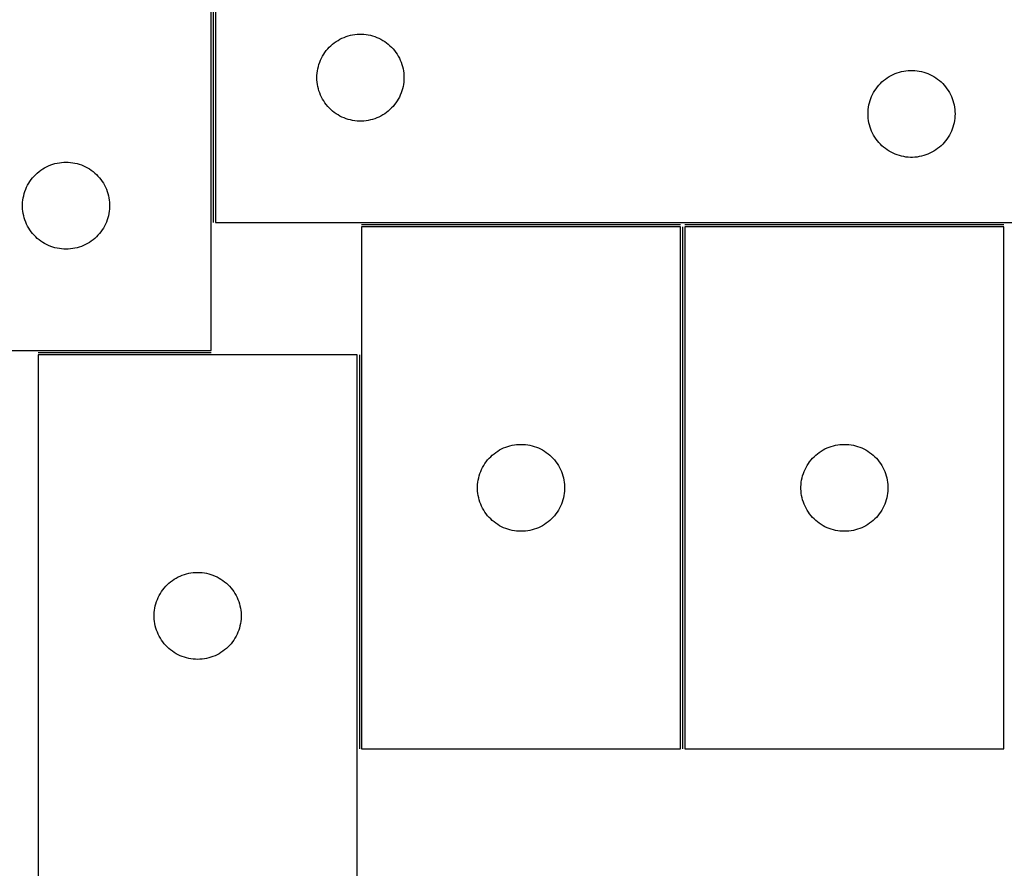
# Model space of a CAD drawing. Header units: millimetres. Extents: x 7 to 1493, y 7 to 2993.
# Tile 10 of 15: x 594 to 933, y 2431 to 2724. Entities that reach past the tile are written whole.
import ezdxf

# ---------------------------------------------------------------- set-up
doc = ezdxf.new("R2010")
doc.units = ezdxf.units.MM
doc.layers.add('COMMON', color=5, linetype='CONTINUOUS', true_color=0x0000ff)
doc.layers.add('CUT', color=7, linetype='CONTINUOUS', true_color=0x000000)

msp = doc.modelspace()

# ---------------------------------------------------------------- linework, layer by layer
at = {"layer": 'COMMON'}
for p, q in [((660.514312, 2904.150174), (660.514312, 2654.150174)), ((821.637473, 2653.400174), (711.637473, 2653.400174)), ((822.387474, 2472.650173), (822.387474, 2652.650173)), ((933.137474, 2653.400174), (823.137474, 2653.400174)), ((659.764312, 2609.233916), (600.137472, 2609.233916)), ((710.887472, 2608.483915), (710.887472, 2472.650173))]:
    msp.add_line(p, q, dxfattribs=at)
at = {"layer": 'CUT'}
for p, q in [((659.764312, 2609.983916), (659.764312, 2909.983916)), ((661.264313, 2904.150174), (661.264313, 2654.150174)), ((701.655416, 2715.66838), (702.261099, 2716.147762)), ((702.261099, 2716.147762), (702.890658, 2716.595329)), ((702.890658, 2716.595329), (703.542421, 2717.009893)), ((703.542421, 2717.009893), (704.214662, 2717.390356)), ((704.214662, 2717.390356), (704.905598, 2717.735708)), ((704.905598, 2717.735708), (705.613395, 2718.045033)), ((705.613395, 2718.045033), (706.336178, 2718.317512)), ((706.336178, 2718.317512), (707.072029, 2718.552422)), ((707.072029, 2718.552422), (707.818997, 2718.749139)), ((707.818997, 2718.749139), (708.575102, 2718.907143)), ((708.575102, 2718.907143), (709.338338, 2719.026014)), ((709.338338, 2719.026014), (710.106682, 2719.105436)), ((710.106682, 2719.105436), (710.878095, 2719.145201)), ((710.878095, 2719.145201), (711.650532, 2719.145201)), ((711.650532, 2719.145201), (712.421945, 2719.105436)), ((712.421945, 2719.105436), (713.190289, 2719.026014)), ((713.190289, 2719.026014), (713.953525, 2718.907143)), ((713.953525, 2718.907143), (714.70963, 2718.749139)), ((714.70963, 2718.749139), (715.456598, 2718.552422)), ((715.456598, 2718.552422), (716.192449, 2718.317512)), ((716.192449, 2718.317512), (716.915232, 2718.045033)), ((716.915232, 2718.045033), (717.623029, 2717.735708)), ((717.623029, 2717.735708), (718.313965, 2717.390356)), ((718.313965, 2717.390356), (718.986205, 2717.009893)), ((718.986205, 2717.009893), (719.637969, 2716.595329)), ((719.637969, 2716.595329), (720.267528, 2716.147762)), ((720.267528, 2716.147762), (720.873211, 2715.66838)), ((698.60768, 2712.200617), (699.038888, 2712.84149)), ((699.038888, 2712.84149), (699.502516, 2713.459316)), ((699.502516, 2713.459316), (699.997334, 2714.052455)), ((699.997334, 2714.052455), (700.522031, 2714.619336)), ((700.522031, 2714.619336), (701.075213, 2715.158454)), ((701.075213, 2715.158454), (701.655416, 2715.66838)), ((720.873211, 2715.66838), (721.453414, 2715.158454)), ((721.453414, 2715.158454), (722.006596, 2714.619336)), ((722.006596, 2714.619336), (722.531292, 2714.052455)), ((722.531292, 2714.052455), (723.026111, 2713.459316)), ((723.026111, 2713.459316), (723.489738, 2712.84149)), ((723.489738, 2712.84149), (723.920947, 2712.200617)), ((696.974783, 2708.711896), (697.228561, 2709.441455)), ((697.228561, 2709.441455), (697.51956, 2710.156982)), ((697.51956, 2710.156982), (697.847007, 2710.85658)), ((697.847007, 2710.85658), (698.210035, 2711.538395)), ((698.210035, 2711.538395), (698.60768, 2712.200617)), ((723.920947, 2712.200617), (724.318592, 2711.538395)), ((724.318592, 2711.538395), (724.68162, 2710.85658)), ((724.68162, 2710.85658), (725.009067, 2710.156982)), ((725.009067, 2710.156982), (725.300066, 2709.441455)), ((725.300066, 2709.441455), (725.553844, 2708.711896)), ((696.284202, 2704.922355), (696.343815, 2705.692489)), ((696.343815, 2705.692489), (696.442995, 2706.458532)), ((696.442995, 2706.458532), (696.581478, 2707.218455)), ((696.581478, 2707.218455), (696.758898, 2707.97024)), ((696.758898, 2707.97024), (696.974783, 2708.711896)), ((725.553844, 2708.711896), (725.769729, 2707.97024)), ((725.769729, 2707.97024), (725.947149, 2707.218455)), ((725.947149, 2707.218455), (726.085632, 2706.458532)), ((726.085632, 2706.458532), (726.184812, 2705.692489)), ((726.184812, 2705.692489), (726.244425, 2704.922355)), ((895.613395, 2705.545033), (896.336178, 2705.817512)), ((896.336178, 2705.817512), (897.072029, 2706.052422)), ((897.072029, 2706.052422), (897.818997, 2706.249139)), ((897.818997, 2706.249139), (898.575102, 2706.407143)), ((898.575102, 2706.407143), (899.338338, 2706.526014)), ((899.338338, 2706.526014), (900.106682, 2706.605436)), ((900.106682, 2706.605436), (900.878095, 2706.645201)), ((900.878095, 2706.645201), (901.650532, 2706.645201)), ((901.650532, 2706.645201), (902.421945, 2706.605436)), ((902.421945, 2706.605436), (903.190289, 2706.526014)), ((903.190289, 2706.526014), (903.953525, 2706.407143)), ((903.953525, 2706.407143), (904.70963, 2706.249139)), ((904.70963, 2706.249139), (905.456598, 2706.052422)), ((905.456598, 2706.052422), (906.192449, 2705.817512)), ((906.192449, 2705.817512), (906.915232, 2705.545033)), ((696.264313, 2704.150174), (696.284202, 2704.922355)), ((696.284202, 2703.377992), (696.264313, 2704.150174)), ((696.343815, 2702.607859), (696.284202, 2703.377992)), ((696.442995, 2701.841815), (696.343815, 2702.607859)), ((726.184812, 2702.607859), (726.085632, 2701.841815)), ((726.244425, 2703.377992), (726.184812, 2702.607859)), ((726.244425, 2704.922355), (726.264313, 2704.150174)), ((726.264313, 2704.150174), (726.244425, 2703.377992)), ((890.522031, 2702.119336), (891.075213, 2702.658454)), ((891.075213, 2702.658454), (891.655416, 2703.16838)), ((891.655416, 2703.16838), (892.261099, 2703.647762)), ((892.261099, 2703.647762), (892.890658, 2704.095329)), ((892.890658, 2704.095329), (893.542421, 2704.509893)), ((893.542421, 2704.509893), (894.214662, 2704.890356)), ((894.214662, 2704.890356), (894.905598, 2705.235708)), ((894.905598, 2705.235708), (895.613395, 2705.545033)), ((906.915232, 2705.545033), (907.623029, 2705.235708)), ((907.623029, 2705.235708), (908.313965, 2704.890356)), ((908.313965, 2704.890356), (908.986205, 2704.509893)), ((908.986205, 2704.509893), (909.637969, 2704.095329)), ((909.637969, 2704.095329), (910.267528, 2703.647762)), ((910.267528, 2703.647762), (910.873211, 2703.16838)), ((910.873211, 2703.16838), (911.453414, 2702.658454)), ((911.453414, 2702.658454), (912.006596, 2702.119336)), ((696.581478, 2701.081893), (696.442995, 2701.841815)), ((696.758898, 2700.330107), (696.581478, 2701.081893)), ((696.974783, 2699.588451), (696.758898, 2700.330107)), ((697.228561, 2698.858892), (696.974783, 2699.588451)), ((697.51956, 2698.143365), (697.228561, 2698.858892)), ((725.300066, 2698.858892), (725.009067, 2698.143365)), ((725.553844, 2699.588451), (725.300066, 2698.858892)), ((725.769729, 2700.330107), (725.553844, 2699.588451)), ((725.947149, 2701.081893), (725.769729, 2700.330107)), ((726.085632, 2701.841815), (725.947149, 2701.081893)), ((887.847007, 2698.35658), (888.210035, 2699.038395)), ((888.210035, 2699.038395), (888.60768, 2699.700617)), ((888.60768, 2699.700617), (889.038888, 2700.34149)), ((889.038888, 2700.34149), (889.502516, 2700.959316)), ((889.502516, 2700.959316), (889.997334, 2701.552455)), ((889.997334, 2701.552455), (890.522031, 2702.119336)), ((912.006596, 2702.119336), (912.531292, 2701.552455)), ((912.531292, 2701.552455), (913.026111, 2700.959316)), ((913.026111, 2700.959316), (913.489738, 2700.34149)), ((913.489738, 2700.34149), (913.920947, 2699.700617)), ((913.920947, 2699.700617), (914.318592, 2699.038395)), ((914.318592, 2699.038395), (914.68162, 2698.35658)), ((697.847007, 2697.443767), (697.51956, 2698.143365)), ((698.210035, 2696.761953), (697.847007, 2697.443767)), ((698.60768, 2696.099731), (698.210035, 2696.761953)), ((699.038888, 2695.458857), (698.60768, 2696.099731)), ((699.502516, 2694.841031), (699.038888, 2695.458857)), ((723.489738, 2695.458857), (723.026111, 2694.841031)), ((723.920947, 2696.099731), (723.489738, 2695.458857)), ((724.318592, 2696.761953), (723.920947, 2696.099731)), ((724.68162, 2697.443767), (724.318592, 2696.761953)), ((725.009067, 2698.143365), (724.68162, 2697.443767)), ((886.581478, 2694.718455), (886.758898, 2695.47024)), ((886.758898, 2695.47024), (886.974783, 2696.211896)), ((886.974783, 2696.211896), (887.228561, 2696.941455)), ((887.228561, 2696.941455), (887.51956, 2697.656982)), ((887.51956, 2697.656982), (887.847007, 2698.35658)), ((914.68162, 2698.35658), (915.009067, 2697.656982)), ((915.009067, 2697.656982), (915.300066, 2696.941455)), ((915.300066, 2696.941455), (915.553844, 2696.211896)), ((915.553844, 2696.211896), (915.769729, 2695.47024)), ((915.769729, 2695.47024), (915.947149, 2694.718455)), ((699.997334, 2694.247892), (699.502516, 2694.841031)), ((700.522031, 2693.681011), (699.997334, 2694.247892)), ((701.075213, 2693.141893), (700.522031, 2693.681011)), ((701.655416, 2692.631967), (701.075213, 2693.141893)), ((702.261099, 2692.152585), (701.655416, 2692.631967)), ((702.890658, 2691.705018), (702.261099, 2692.152585)), ((720.267528, 2692.152585), (719.637969, 2691.705018)), ((720.873211, 2692.631967), (720.267528, 2692.152585)), ((721.453414, 2693.141893), (720.873211, 2692.631967)), ((722.006596, 2693.681011), (721.453414, 2693.141893)), ((722.531292, 2694.247892), (722.006596, 2693.681011)), ((723.026111, 2694.841031), (722.531292, 2694.247892)), ((886.264313, 2691.650174), (886.284202, 2692.422355)), ((886.284202, 2692.422355), (886.343815, 2693.192489)), ((886.343815, 2693.192489), (886.442995, 2693.958532)), ((886.442995, 2693.958532), (886.581478, 2694.718455)), ((915.947149, 2694.718455), (916.085632, 2693.958532)), ((916.085632, 2693.958532), (916.184812, 2693.192489)), ((916.184812, 2693.192489), (916.244425, 2692.422355)), ((916.244425, 2692.422355), (916.264313, 2691.650174)), ((703.542421, 2691.290454), (702.890658, 2691.705018)), ((704.214662, 2690.909992), (703.542421, 2691.290454)), ((704.905598, 2690.56464), (704.214662, 2690.909992)), ((705.613395, 2690.255314), (704.905598, 2690.56464)), ((706.336178, 2689.982835), (705.613395, 2690.255314)), ((707.072029, 2689.747925), (706.336178, 2689.982835)), ((707.818997, 2689.551208), (707.072029, 2689.747925)), ((708.575102, 2689.393204), (707.818997, 2689.551208)), ((709.338338, 2689.274333), (708.575102, 2689.393204)), ((710.106682, 2689.194911), (709.338338, 2689.274333)), ((710.878095, 2689.155147), (710.106682, 2689.194911)), ((711.650532, 2689.155147), (710.878095, 2689.155147)), ((712.421945, 2689.194911), (711.650532, 2689.155147)), ((713.190289, 2689.274333), (712.421945, 2689.194911)), ((713.953525, 2689.393204), (713.190289, 2689.274333)), ((714.70963, 2689.551208), (713.953525, 2689.393204)), ((715.456598, 2689.747925), (714.70963, 2689.551208)), ((716.192449, 2689.982835), (715.456598, 2689.747925)), ((716.915232, 2690.255314), (716.192449, 2689.982835)), ((717.623029, 2690.56464), (716.915232, 2690.255314)), ((718.313965, 2690.909992), (717.623029, 2690.56464)), ((718.986205, 2691.290454), (718.313965, 2690.909992)), ((719.637969, 2691.705018), (718.986205, 2691.290454)), ((886.284202, 2690.877992), (886.264313, 2691.650174)), ((886.343815, 2690.107859), (886.284202, 2690.877992)), ((886.442995, 2689.341815), (886.343815, 2690.107859)), ((886.581478, 2688.581893), (886.442995, 2689.341815)), ((916.085632, 2689.341815), (915.947149, 2688.581893)), ((916.184812, 2690.107859), (916.085632, 2689.341815)), ((916.244425, 2690.877992), (916.184812, 2690.107859)), ((916.264313, 2691.650174), (916.244425, 2690.877992)), ((886.758898, 2687.830107), (886.581478, 2688.581893)), ((886.974783, 2687.088451), (886.758898, 2687.830107)), ((887.228561, 2686.358892), (886.974783, 2687.088451)), ((887.51956, 2685.643365), (887.228561, 2686.358892)), ((887.847007, 2684.943767), (887.51956, 2685.643365)), ((915.009067, 2685.643365), (914.68162, 2684.943767)), ((915.300066, 2686.358892), (915.009067, 2685.643365)), ((915.553844, 2687.088451), (915.300066, 2686.358892)), ((915.769729, 2687.830107), (915.553844, 2687.088451)), ((915.947149, 2688.581893), (915.769729, 2687.830107)), ((888.210035, 2684.261953), (887.847007, 2684.943767)), ((888.60768, 2683.599731), (888.210035, 2684.261953)), ((889.038888, 2682.958857), (888.60768, 2683.599731)), ((889.502516, 2682.341031), (889.038888, 2682.958857)), ((889.997334, 2681.747892), (889.502516, 2682.341031)), ((913.026111, 2682.341031), (912.531292, 2681.747892)), ((913.489738, 2682.958857), (913.026111, 2682.341031)), ((913.920947, 2683.599731), (913.489738, 2682.958857)), ((914.318592, 2684.261953), (913.920947, 2683.599731)), ((914.68162, 2684.943767), (914.318592, 2684.261953)), ((890.522031, 2681.181011), (889.997334, 2681.747892)), ((891.075213, 2680.641893), (890.522031, 2681.181011)), ((891.655416, 2680.131967), (891.075213, 2680.641893)), ((892.261099, 2679.652585), (891.655416, 2680.131967)), ((892.890658, 2679.205018), (892.261099, 2679.652585)), ((893.542421, 2678.790454), (892.890658, 2679.205018)), ((894.214662, 2678.409992), (893.542421, 2678.790454)), ((908.986205, 2678.790454), (908.313965, 2678.409992)), ((909.637969, 2679.205018), (908.986205, 2678.790454)), ((910.267528, 2679.652585), (909.637969, 2679.205018)), ((910.873211, 2680.131967), (910.267528, 2679.652585)), ((911.453414, 2680.641893), (910.873211, 2680.131967)), ((912.006596, 2681.181011), (911.453414, 2680.641893)), ((912.531292, 2681.747892), (912.006596, 2681.181011)), ((894.905598, 2678.06464), (894.214662, 2678.409992)), ((895.613395, 2677.755314), (894.905598, 2678.06464)), ((896.336178, 2677.482835), (895.613395, 2677.755314)), ((897.072029, 2677.247925), (896.336178, 2677.482835)), ((897.818997, 2677.051208), (897.072029, 2677.247925)), ((898.575102, 2676.893204), (897.818997, 2677.051208)), ((899.338338, 2676.774333), (898.575102, 2676.893204)), ((900.106682, 2676.694911), (899.338338, 2676.774333)), ((900.878095, 2676.655147), (900.106682, 2676.694911)), ((901.650532, 2676.655147), (900.878095, 2676.655147)), ((902.421945, 2676.694911), (901.650532, 2676.655147)), ((903.190289, 2676.774333), (902.421945, 2676.694911)), ((903.953525, 2676.893204), (903.190289, 2676.774333)), ((904.70963, 2677.051208), (903.953525, 2676.893204)), ((905.456598, 2677.247925), (904.70963, 2677.051208)), ((906.192449, 2677.482835), (905.456598, 2677.247925)), ((906.915232, 2677.755314), (906.192449, 2677.482835)), ((907.623029, 2678.06464), (906.915232, 2677.755314)), ((908.313965, 2678.409992), (907.623029, 2678.06464)), ((599.862031, 2671.250895), (600.45517, 2671.745713)), ((600.45517, 2671.745713), (601.072996, 2672.209341)), ((601.072996, 2672.209341), (601.71387, 2672.64055)), ((601.71387, 2672.64055), (602.376091, 2673.038195)), ((602.376091, 2673.038195), (603.057906, 2673.401223)), ((603.057906, 2673.401223), (603.757504, 2673.72867)), ((603.757504, 2673.72867), (604.473031, 2674.019669)), ((604.473031, 2674.019669), (605.20259, 2674.273447)), ((605.20259, 2674.273447), (605.944246, 2674.489332)), ((605.944246, 2674.489332), (606.696031, 2674.666752)), ((606.696031, 2674.666752), (607.455954, 2674.805235)), ((607.455954, 2674.805235), (608.221997, 2674.904415)), ((608.221997, 2674.904415), (608.992131, 2674.964028)), ((608.992131, 2674.964028), (609.764312, 2674.983916)), ((609.764312, 2674.983916), (610.536494, 2674.964028)), ((610.536494, 2674.964028), (611.306627, 2674.904415)), ((611.306627, 2674.904415), (612.072671, 2674.805235)), ((612.072671, 2674.805235), (612.832593, 2674.666752)), ((612.832593, 2674.666752), (613.584379, 2674.489332)), ((613.584379, 2674.489332), (614.326035, 2674.273447)), ((614.326035, 2674.273447), (615.055594, 2674.019669)), ((615.055594, 2674.019669), (615.771121, 2673.72867)), ((615.771121, 2673.72867), (616.470719, 2673.401223)), ((616.470719, 2673.401223), (617.152533, 2673.038195)), ((617.152533, 2673.038195), (617.814755, 2672.64055)), ((617.814755, 2672.64055), (618.455629, 2672.209341)), ((618.455629, 2672.209341), (619.073455, 2671.745713)), ((619.073455, 2671.745713), (619.666594, 2671.250895)), ((596.904593, 2667.705808), (597.319157, 2668.357572)), ((597.319157, 2668.357572), (597.766724, 2668.987131)), ((597.766724, 2668.987131), (598.246106, 2669.592814)), ((598.246106, 2669.592814), (598.756032, 2670.173016)), ((598.756032, 2670.173016), (599.29515, 2670.726199)), ((599.29515, 2670.726199), (599.862031, 2671.250895)), ((619.666594, 2671.250895), (620.233475, 2670.726199)), ((620.233475, 2670.726199), (620.772593, 2670.173016)), ((620.772593, 2670.173016), (621.282519, 2669.592814)), ((621.282519, 2669.592814), (621.761901, 2668.987131)), ((621.761901, 2668.987131), (622.209468, 2668.357572)), ((622.209468, 2668.357572), (622.624032, 2667.705808)), ((595.362064, 2664.176201), (595.596974, 2664.912052)), ((595.596974, 2664.912052), (595.869453, 2665.634835)), ((595.869453, 2665.634835), (596.178778, 2666.342632)), ((596.178778, 2666.342632), (596.52413, 2667.033568)), ((596.52413, 2667.033568), (596.904593, 2667.705808)), ((622.624032, 2667.705808), (623.004494, 2667.033568)), ((623.004494, 2667.033568), (623.349846, 2666.342632)), ((623.349846, 2666.342632), (623.659172, 2665.634835)), ((623.659172, 2665.634835), (623.931651, 2664.912052)), ((623.931651, 2664.912052), (624.166561, 2664.176201)), ((594.80905, 2661.141548), (594.888472, 2661.909892)), ((594.888472, 2661.909892), (595.007343, 2662.673128)), ((595.007343, 2662.673128), (595.165347, 2663.429233)), ((595.165347, 2663.429233), (595.362064, 2664.176201)), ((624.166561, 2664.176201), (624.363278, 2663.429233)), ((624.363278, 2663.429233), (624.521282, 2662.673128)), ((624.521282, 2662.673128), (624.640153, 2661.909892)), ((624.640153, 2661.909892), (624.719575, 2661.141548)), ((594.769285, 2660.370135), (594.80905, 2661.141548)), ((594.769285, 2659.597698), (594.769285, 2660.370135)), ((594.80905, 2658.826284), (594.769285, 2659.597698)), ((594.888472, 2658.057941), (594.80905, 2658.826284)), ((624.719575, 2658.826284), (624.640153, 2658.057941)), ((624.719575, 2661.141548), (624.759339, 2660.370135)), ((624.759339, 2659.597698), (624.719575, 2658.826284)), ((624.759339, 2660.370135), (624.759339, 2659.597698)), ((595.007343, 2657.294705), (594.888472, 2658.057941)), ((595.165347, 2656.5386), (595.007343, 2657.294705)), ((595.362064, 2655.791632), (595.165347, 2656.5386)), ((595.596974, 2655.055781), (595.362064, 2655.791632)), ((595.869453, 2654.332998), (595.596974, 2655.055781)), ((623.931651, 2655.055781), (623.659172, 2654.332998)), ((624.166561, 2655.791632), (623.931651, 2655.055781)), ((624.363278, 2656.5386), (624.166561, 2655.791632)), ((624.521282, 2657.294705), (624.363278, 2656.5386)), ((624.640153, 2658.057941), (624.521282, 2657.294705)), ((596.178778, 2653.625201), (595.869453, 2654.332998)), ((596.52413, 2652.934265), (596.178778, 2653.625201)), ((596.904593, 2652.262024), (596.52413, 2652.934265)), ((597.319157, 2651.610261), (596.904593, 2652.262024)), ((597.766724, 2650.980702), (597.319157, 2651.610261)), ((622.209468, 2651.610261), (621.761901, 2650.980702)), ((622.624032, 2652.262024), (622.209468, 2651.610261)), ((623.004494, 2652.934265), (622.624032, 2652.262024)), ((623.349846, 2653.625201), (623.004494, 2652.934265)), ((623.659172, 2654.332998), (623.349846, 2653.625201)), ((661.264313, 2654.150174), (961.264313, 2654.150174)), ((711.637473, 2652.650173), (711.637473, 2472.650173)), ((821.637473, 2652.650173), (711.637473, 2652.650173)), ((821.637473, 2472.650173), (821.637473, 2652.650173)), ((823.137474, 2652.650173), (823.137474, 2472.650173)), ((933.137474, 2652.650173), (823.137474, 2652.650173)), ((933.137474, 2472.650173), (933.137474, 2652.650173)), ((598.246106, 2650.375019), (597.766724, 2650.980702)), ((598.756032, 2649.794816), (598.246106, 2650.375019)), ((599.29515, 2649.241634), (598.756032, 2649.794816)), ((599.862031, 2648.716937), (599.29515, 2649.241634)), ((600.45517, 2648.222119), (599.862031, 2648.716937)), ((601.072996, 2647.758491), (600.45517, 2648.222119)), ((619.073455, 2648.222119), (618.455629, 2647.758491)), ((619.666594, 2648.716937), (619.073455, 2648.222119)), ((620.233475, 2649.241634), (619.666594, 2648.716937)), ((620.772593, 2649.794816), (620.233475, 2649.241634)), ((621.282519, 2650.375019), (620.772593, 2649.794816)), ((621.761901, 2650.980702), (621.282519, 2650.375019)), ((601.71387, 2647.327283), (601.072996, 2647.758491)), ((602.376091, 2646.929638), (601.71387, 2647.327283)), ((603.057906, 2646.56661), (602.376091, 2646.929638)), ((603.757504, 2646.239163), (603.057906, 2646.56661)), ((604.473031, 2645.948164), (603.757504, 2646.239163)), ((605.20259, 2645.694386), (604.473031, 2645.948164)), ((605.944246, 2645.478501), (605.20259, 2645.694386)), ((606.696031, 2645.301081), (605.944246, 2645.478501)), ((607.455954, 2645.162598), (606.696031, 2645.301081)), ((608.221997, 2645.063418), (607.455954, 2645.162598)), ((608.992131, 2645.003805), (608.221997, 2645.063418)), ((609.764312, 2644.983916), (608.992131, 2645.003805)), ((610.536494, 2645.003805), (609.764312, 2644.983916)), ((611.306627, 2645.063418), (610.536494, 2645.003805)), ((612.072671, 2645.162598), (611.306627, 2645.063418)), ((612.832593, 2645.301081), (612.072671, 2645.162598)), ((613.584379, 2645.478501), (612.832593, 2645.301081)), ((614.326035, 2645.694386), (613.584379, 2645.478501)), ((615.055594, 2645.948164), (614.326035, 2645.694386)), ((615.771121, 2646.239163), (615.055594, 2645.948164)), ((616.470719, 2646.56661), (615.771121, 2646.239163)), ((617.152533, 2646.929638), (616.470719, 2646.56661)), ((617.814755, 2647.327283), (617.152533, 2646.929638)), ((618.455629, 2647.758491), (617.814755, 2647.327283)), ((409.764312, 2609.983916), (659.764312, 2609.983916)), ((600.137472, 2608.483915), (600.137472, 2428.483915)), ((710.137472, 2608.483915), (600.137472, 2608.483915)), ((710.137472, 2428.483915), (710.137472, 2608.483915)), ((760.630665, 2576.394926), (761.346192, 2576.685925)), ((761.346192, 2576.685925), (762.075751, 2576.939703)), ((762.075751, 2576.939703), (762.817407, 2577.155588)), ((762.817407, 2577.155588), (763.569192, 2577.333008)), ((763.569192, 2577.333008), (764.329115, 2577.471491)), ((764.329115, 2577.471491), (765.095158, 2577.570671)), ((765.095158, 2577.570671), (765.865292, 2577.630284)), ((765.865292, 2577.630284), (766.637473, 2577.650173)), ((766.637473, 2577.650173), (767.409655, 2577.630284)), ((767.409655, 2577.630284), (768.179788, 2577.570671)), ((768.179788, 2577.570671), (768.945832, 2577.471491)), ((768.945832, 2577.471491), (769.705754, 2577.333008)), ((769.705754, 2577.333008), (770.45754, 2577.155588)), ((770.45754, 2577.155588), (771.199196, 2576.939703)), ((771.199196, 2576.939703), (771.928755, 2576.685925)), ((771.928755, 2576.685925), (772.644282, 2576.394926)), ((872.130666, 2576.394926), (872.846193, 2576.685925)), ((872.846193, 2576.685925), (873.575752, 2576.939703)), ((873.575752, 2576.939703), (874.317408, 2577.155588)), ((874.317408, 2577.155588), (875.069193, 2577.333008)), ((875.069193, 2577.333008), (875.829116, 2577.471491)), ((875.829116, 2577.471491), (876.595159, 2577.570671)), ((876.595159, 2577.570671), (877.365293, 2577.630284)), ((877.365293, 2577.630284), (878.137474, 2577.650173)), ((878.137474, 2577.650173), (878.909656, 2577.630284)), ((878.909656, 2577.630284), (879.679789, 2577.570671)), ((879.679789, 2577.570671), (880.445833, 2577.471491)), ((880.445833, 2577.471491), (881.205755, 2577.333008)), ((881.205755, 2577.333008), (881.957541, 2577.155588)), ((881.957541, 2577.155588), (882.699197, 2576.939703)), ((882.699197, 2576.939703), (883.428756, 2576.685925)), ((883.428756, 2576.685925), (884.144283, 2576.394926)), ((755.629193, 2572.839273), (756.168311, 2573.392455)), ((756.168311, 2573.392455), (756.735192, 2573.917152)), ((756.735192, 2573.917152), (757.328331, 2574.41197)), ((757.328331, 2574.41197), (757.946157, 2574.875598)), ((757.946157, 2574.875598), (758.587031, 2575.306806)), ((758.587031, 2575.306806), (759.249252, 2575.704451)), ((759.249252, 2575.704451), (759.931067, 2576.067479)), ((759.931067, 2576.067479), (760.630665, 2576.394926)), ((772.644282, 2576.394926), (773.34388, 2576.067479)), ((773.34388, 2576.067479), (774.025694, 2575.704451)), ((774.025694, 2575.704451), (774.687916, 2575.306806)), ((774.687916, 2575.306806), (775.32879, 2574.875598)), ((775.32879, 2574.875598), (775.946616, 2574.41197)), ((775.946616, 2574.41197), (776.539755, 2573.917152)), ((776.539755, 2573.917152), (777.106636, 2573.392455)), ((777.106636, 2573.392455), (777.645754, 2572.839273)), ((867.129194, 2572.839273), (867.668312, 2573.392455)), ((867.668312, 2573.392455), (868.235193, 2573.917152)), ((868.235193, 2573.917152), (868.828332, 2574.41197)), ((868.828332, 2574.41197), (869.446158, 2574.875598)), ((869.446158, 2574.875598), (870.087032, 2575.306806)), ((870.087032, 2575.306806), (870.749253, 2575.704451)), ((870.749253, 2575.704451), (871.431068, 2576.067479)), ((871.431068, 2576.067479), (872.130666, 2576.394926)), ((884.144283, 2576.394926), (884.843881, 2576.067479)), ((884.843881, 2576.067479), (885.525695, 2575.704451)), ((885.525695, 2575.704451), (886.187917, 2575.306806)), ((886.187917, 2575.306806), (886.828791, 2574.875598)), ((886.828791, 2574.875598), (887.446617, 2574.41197)), ((887.446617, 2574.41197), (888.039756, 2573.917152)), ((888.039756, 2573.917152), (888.606637, 2573.392455)), ((888.606637, 2573.392455), (889.145755, 2572.839273)), ((753.397291, 2569.699824), (753.777754, 2570.372065)), ((753.777754, 2570.372065), (754.192318, 2571.023828)), ((754.192318, 2571.023828), (754.639885, 2571.653387)), ((754.639885, 2571.653387), (755.119267, 2572.25907)), ((755.119267, 2572.25907), (755.629193, 2572.839273)), ((777.645754, 2572.839273), (778.15568, 2572.25907)), ((778.15568, 2572.25907), (778.635062, 2571.653387)), ((778.635062, 2571.653387), (779.082629, 2571.023828)), ((779.082629, 2571.023828), (779.497193, 2570.372065)), ((779.497193, 2570.372065), (779.877655, 2569.699824)), ((864.897292, 2569.699824), (865.277755, 2570.372065)), ((865.277755, 2570.372065), (865.692319, 2571.023828)), ((865.692319, 2571.023828), (866.139886, 2571.653387)), ((866.139886, 2571.653387), (866.619268, 2572.25907)), ((866.619268, 2572.25907), (867.129194, 2572.839273)), ((889.145755, 2572.839273), (889.655681, 2572.25907)), ((889.655681, 2572.25907), (890.135063, 2571.653387)), ((890.135063, 2571.653387), (890.58263, 2571.023828)), ((890.58263, 2571.023828), (890.997194, 2570.372065)), ((890.997194, 2570.372065), (891.377656, 2569.699824)), ((752.038508, 2566.095489), (752.235225, 2566.842457)), ((752.235225, 2566.842457), (752.470135, 2567.578308)), ((752.470135, 2567.578308), (752.742614, 2568.301091)), ((752.742614, 2568.301091), (753.051939, 2569.008888)), ((753.051939, 2569.008888), (753.397291, 2569.699824)), ((779.877655, 2569.699824), (780.223007, 2569.008888)), ((780.223007, 2569.008888), (780.532333, 2568.301091)), ((780.532333, 2568.301091), (780.804812, 2567.578308)), ((780.804812, 2567.578308), (781.039722, 2566.842457)), ((781.039722, 2566.842457), (781.236439, 2566.095489)), ((863.538509, 2566.095489), (863.735226, 2566.842457)), ((863.735226, 2566.842457), (863.970136, 2567.578308)), ((863.970136, 2567.578308), (864.242615, 2568.301091)), ((864.242615, 2568.301091), (864.55194, 2569.008888)), ((864.55194, 2569.008888), (864.897292, 2569.699824)), ((891.377656, 2569.699824), (891.723008, 2569.008888)), ((891.723008, 2569.008888), (892.032334, 2568.301091)), ((892.032334, 2568.301091), (892.304813, 2567.578308)), ((892.304813, 2567.578308), (892.539723, 2566.842457)), ((892.539723, 2566.842457), (892.73644, 2566.095489)), ((751.642446, 2563.036391), (751.682211, 2563.807805)), ((751.642446, 2562.263954), (751.642446, 2563.036391)), ((751.682211, 2563.807805), (751.761633, 2564.576148)), ((751.761633, 2564.576148), (751.880504, 2565.339384)), ((751.880504, 2565.339384), (752.038508, 2566.095489)), ((781.236439, 2566.095489), (781.394443, 2565.339384)), ((781.394443, 2565.339384), (781.513314, 2564.576148)), ((781.513314, 2564.576148), (781.592736, 2563.807805)), ((781.592736, 2563.807805), (781.6325, 2563.036391)), ((781.6325, 2563.036391), (781.6325, 2562.263954)), ((863.142447, 2563.036391), (863.182212, 2563.807805)), ((863.142447, 2562.263954), (863.142447, 2563.036391)), ((863.182212, 2563.807805), (863.261634, 2564.576148)), ((863.261634, 2564.576148), (863.380505, 2565.339384)), ((863.380505, 2565.339384), (863.538509, 2566.095489)), ((892.73644, 2566.095489), (892.894444, 2565.339384)), ((892.894444, 2565.339384), (893.013315, 2564.576148)), ((893.013315, 2564.576148), (893.092737, 2563.807805)), ((893.092737, 2563.807805), (893.132501, 2563.036391)), ((893.132501, 2563.036391), (893.132501, 2562.263954)), ((751.682211, 2561.492541), (751.642446, 2562.263954)), ((751.761633, 2560.724197), (751.682211, 2561.492541)), ((751.880504, 2559.960961), (751.761633, 2560.724197)), ((752.038508, 2559.204856), (751.880504, 2559.960961)), ((781.394443, 2559.960961), (781.236439, 2559.204856)), ((781.513314, 2560.724197), (781.394443, 2559.960961)), ((781.592736, 2561.492541), (781.513314, 2560.724197)), ((781.6325, 2562.263954), (781.592736, 2561.492541)), ((863.182212, 2561.492541), (863.142447, 2562.263954)), ((863.261634, 2560.724197), (863.182212, 2561.492541)), ((863.380505, 2559.960961), (863.261634, 2560.724197)), ((863.538509, 2559.204856), (863.380505, 2559.960961)), ((892.894444, 2559.960961), (892.73644, 2559.204856)), ((893.013315, 2560.724197), (892.894444, 2559.960961)), ((893.092737, 2561.492541), (893.013315, 2560.724197)), ((893.132501, 2562.263954), (893.092737, 2561.492541)), ((752.235225, 2558.457888), (752.038508, 2559.204856)), ((752.470135, 2557.722037), (752.235225, 2558.457888)), ((752.742614, 2556.999254), (752.470135, 2557.722037)), ((753.051939, 2556.291457), (752.742614, 2556.999254)), ((753.397291, 2555.600521), (753.051939, 2556.291457)), ((780.223007, 2556.291457), (779.877655, 2555.600521)), ((780.532333, 2556.999254), (780.223007, 2556.291457)), ((780.804812, 2557.722037), (780.532333, 2556.999254)), ((781.039722, 2558.457888), (780.804812, 2557.722037)), ((781.236439, 2559.204856), (781.039722, 2558.457888)), ((863.735226, 2558.457888), (863.538509, 2559.204856)), ((863.970136, 2557.722037), (863.735226, 2558.457888)), ((864.242615, 2556.999254), (863.970136, 2557.722037)), ((864.55194, 2556.291457), (864.242615, 2556.999254)), ((864.897292, 2555.600521), (864.55194, 2556.291457)), ((891.723008, 2556.291457), (891.377656, 2555.600521)), ((892.032334, 2556.999254), (891.723008, 2556.291457)), ((892.304813, 2557.722037), (892.032334, 2556.999254)), ((892.539723, 2558.457888), (892.304813, 2557.722037)), ((892.73644, 2559.204856), (892.539723, 2558.457888)), ((753.777754, 2554.928281), (753.397291, 2555.600521)), ((754.192318, 2554.276517), (753.777754, 2554.928281)), ((754.639885, 2553.646958), (754.192318, 2554.276517)), ((755.119267, 2553.041275), (754.639885, 2553.646958)), ((755.629193, 2552.461073), (755.119267, 2553.041275)), ((778.15568, 2553.041275), (777.645754, 2552.461073)), ((778.635062, 2553.646958), (778.15568, 2553.041275)), ((779.082629, 2554.276517), (778.635062, 2553.646958)), ((779.497193, 2554.928281), (779.082629, 2554.276517)), ((779.877655, 2555.600521), (779.497193, 2554.928281)), ((865.277755, 2554.928281), (864.897292, 2555.600521)), ((865.692319, 2554.276517), (865.277755, 2554.928281)), ((866.139886, 2553.646958), (865.692319, 2554.276517)), ((866.619268, 2553.041275), (866.139886, 2553.646958)), ((867.129194, 2552.461073), (866.619268, 2553.041275)), ((889.655681, 2553.041275), (889.145755, 2552.461073)), ((890.135063, 2553.646958), (889.655681, 2553.041275)), ((890.58263, 2554.276517), (890.135063, 2553.646958)), ((890.997194, 2554.928281), (890.58263, 2554.276517)), ((891.377656, 2555.600521), (890.997194, 2554.928281)), ((756.168311, 2551.90789), (755.629193, 2552.461073)), ((756.735192, 2551.383194), (756.168311, 2551.90789)), ((757.328331, 2550.888376), (756.735192, 2551.383194)), ((757.946157, 2550.424748), (757.328331, 2550.888376)), ((758.587031, 2549.993539), (757.946157, 2550.424748)), ((759.249252, 2549.595894), (758.587031, 2549.993539)), ((759.931067, 2549.232866), (759.249252, 2549.595894)), ((774.025694, 2549.595894), (773.34388, 2549.232866)), ((774.687916, 2549.993539), (774.025694, 2549.595894)), ((775.32879, 2550.424748), (774.687916, 2549.993539)), ((775.946616, 2550.888376), (775.32879, 2550.424748)), ((776.539755, 2551.383194), (775.946616, 2550.888376)), ((777.106636, 2551.90789), (776.539755, 2551.383194)), ((777.645754, 2552.461073), (777.106636, 2551.90789)), ((867.668312, 2551.90789), (867.129194, 2552.461073)), ((868.235193, 2551.383194), (867.668312, 2551.90789)), ((868.828332, 2550.888376), (868.235193, 2551.383194)), ((869.446158, 2550.424748), (868.828332, 2550.888376)), ((870.087032, 2549.993539), (869.446158, 2550.424748)), ((870.749253, 2549.595894), (870.087032, 2549.993539)), ((871.431068, 2549.232866), (870.749253, 2549.595894)), ((885.525695, 2549.595894), (884.843881, 2549.232866)), ((886.187917, 2549.993539), (885.525695, 2549.595894)), ((886.828791, 2550.424748), (886.187917, 2549.993539)), ((887.446617, 2550.888376), (886.828791, 2550.424748)), ((888.039756, 2551.383194), (887.446617, 2550.888376)), ((888.606637, 2551.90789), (888.039756, 2551.383194)), ((889.145755, 2552.461073), (888.606637, 2551.90789)), ((760.630665, 2548.905419), (759.931067, 2549.232866)), ((761.346192, 2548.61442), (760.630665, 2548.905419)), ((762.075751, 2548.360642), (761.346192, 2548.61442)), ((762.817407, 2548.144757), (762.075751, 2548.360642)), ((763.569192, 2547.967337), (762.817407, 2548.144757)), ((764.329115, 2547.828854), (763.569192, 2547.967337)), ((765.095158, 2547.729674), (764.329115, 2547.828854)), ((765.865292, 2547.670061), (765.095158, 2547.729674)), ((766.637473, 2547.650173), (765.865292, 2547.670061)), ((767.409655, 2547.670061), (766.637473, 2547.650173)), ((768.179788, 2547.729674), (767.409655, 2547.670061)), ((768.945832, 2547.828854), (768.179788, 2547.729674)), ((769.705754, 2547.967337), (768.945832, 2547.828854)), ((770.45754, 2548.144757), (769.705754, 2547.967337)), ((771.199196, 2548.360642), (770.45754, 2548.144757)), ((771.928755, 2548.61442), (771.199196, 2548.360642)), ((772.644282, 2548.905419), (771.928755, 2548.61442)), ((773.34388, 2549.232866), (772.644282, 2548.905419)), ((872.130666, 2548.905419), (871.431068, 2549.232866)), ((872.846193, 2548.61442), (872.130666, 2548.905419)), ((873.575752, 2548.360642), (872.846193, 2548.61442)), ((874.317408, 2548.144757), (873.575752, 2548.360642)), ((875.069193, 2547.967337), (874.317408, 2548.144757)), ((875.829116, 2547.828854), (875.069193, 2547.967337)), ((876.595159, 2547.729674), (875.829116, 2547.828854)), ((877.365293, 2547.670061), (876.595159, 2547.729674)), ((878.137474, 2547.650173), (877.365293, 2547.670061)), ((878.909656, 2547.670061), (878.137474, 2547.650173)), ((879.679789, 2547.729674), (878.909656, 2547.670061)), ((880.445833, 2547.828854), (879.679789, 2547.729674)), ((881.205755, 2547.967337), (880.445833, 2547.828854)), ((881.957541, 2548.144757), (881.205755, 2547.967337)), ((882.699197, 2548.360642), (881.957541, 2548.144757)), ((883.428756, 2548.61442), (882.699197, 2548.360642)), ((884.144283, 2548.905419), (883.428756, 2548.61442)), ((884.843881, 2549.232866), (884.144283, 2548.905419)), ((649.130664, 2532.228669), (649.846191, 2532.519668)), ((649.846191, 2532.519668), (650.57575, 2532.773446)), ((650.57575, 2532.773446), (651.317406, 2532.989331)), ((651.317406, 2532.989331), (652.069191, 2533.166751)), ((652.069191, 2533.166751), (652.829114, 2533.305234)), ((652.829114, 2533.305234), (653.595157, 2533.404414)), ((653.595157, 2533.404414), (654.365291, 2533.464027)), ((654.365291, 2533.464027), (655.137472, 2533.483915)), ((655.137472, 2533.483915), (655.909654, 2533.464027)), ((655.909654, 2533.464027), (656.679787, 2533.404414)), ((656.679787, 2533.404414), (657.445831, 2533.305234)), ((657.445831, 2533.305234), (658.205753, 2533.166751)), ((658.205753, 2533.166751), (658.957539, 2532.989331)), ((658.957539, 2532.989331), (659.699195, 2532.773446)), ((659.699195, 2532.773446), (660.428754, 2532.519668)), ((660.428754, 2532.519668), (661.144281, 2532.228669)), ((644.129192, 2528.673015), (644.66831, 2529.226198)), ((644.66831, 2529.226198), (645.235191, 2529.750894)), ((645.235191, 2529.750894), (645.82833, 2530.245712)), ((645.82833, 2530.245712), (646.446156, 2530.70934)), ((646.446156, 2530.70934), (647.08703, 2531.140549)), ((647.08703, 2531.140549), (647.749251, 2531.538194)), ((647.749251, 2531.538194), (648.431066, 2531.901222)), ((648.431066, 2531.901222), (649.130664, 2532.228669)), ((661.144281, 2532.228669), (661.843879, 2531.901222)), ((661.843879, 2531.901222), (662.525693, 2531.538194)), ((662.525693, 2531.538194), (663.187915, 2531.140549)), ((663.187915, 2531.140549), (663.828789, 2530.70934)), ((663.828789, 2530.70934), (664.446615, 2530.245712)), ((664.446615, 2530.245712), (665.039754, 2529.750894)), ((665.039754, 2529.750894), (665.606635, 2529.226198)), ((665.606635, 2529.226198), (666.145753, 2528.673015)), ((641.89729, 2525.533567), (642.277753, 2526.205807)), ((642.277753, 2526.205807), (642.692317, 2526.857571)), ((642.692317, 2526.857571), (643.139884, 2527.48713)), ((643.139884, 2527.48713), (643.619266, 2528.092813)), ((643.619266, 2528.092813), (644.129192, 2528.673015)), ((666.145753, 2528.673015), (666.655679, 2528.092813)), ((666.655679, 2528.092813), (667.135061, 2527.48713)), ((667.135061, 2527.48713), (667.582628, 2526.857571)), ((667.582628, 2526.857571), (667.997192, 2526.205807)), ((667.997192, 2526.205807), (668.377654, 2525.533567)), ((640.538507, 2521.929232), (640.735224, 2522.6762)), ((640.735224, 2522.6762), (640.970134, 2523.412051)), ((640.970134, 2523.412051), (641.242613, 2524.134834)), ((641.242613, 2524.134834), (641.551938, 2524.842631)), ((641.551938, 2524.842631), (641.89729, 2525.533567)), ((668.377654, 2525.533567), (668.723006, 2524.842631)), ((668.723006, 2524.842631), (669.032332, 2524.134834)), ((669.032332, 2524.134834), (669.304811, 2523.412051)), ((669.304811, 2523.412051), (669.539721, 2522.6762)), ((669.539721, 2522.6762), (669.736438, 2521.929232)), ((640.142445, 2518.870134), (640.18221, 2519.641547)), ((640.18221, 2519.641547), (640.261632, 2520.409891)), ((640.261632, 2520.409891), (640.380503, 2521.173127)), ((640.380503, 2521.173127), (640.538507, 2521.929232)), ((669.736438, 2521.929232), (669.894442, 2521.173127)), ((669.894442, 2521.173127), (670.013313, 2520.409891)), ((670.013313, 2520.409891), (670.092735, 2519.641547)), ((670.092735, 2519.641547), (670.132499, 2518.870134)), ((640.142445, 2518.097697), (640.142445, 2518.870134)), ((640.18221, 2517.326283), (640.142445, 2518.097697)), ((640.261632, 2516.55794), (640.18221, 2517.326283)), ((640.380503, 2515.794704), (640.261632, 2516.55794)), ((640.538507, 2515.038599), (640.380503, 2515.794704)), ((669.894442, 2515.794704), (669.736438, 2515.038599)), ((670.013313, 2516.55794), (669.894442, 2515.794704)), ((670.092735, 2517.326283), (670.013313, 2516.55794)), ((670.132499, 2518.097697), (670.092735, 2517.326283)), ((670.132499, 2518.870134), (670.132499, 2518.097697)), ((640.735224, 2514.291631), (640.538507, 2515.038599)), ((640.970134, 2513.55578), (640.735224, 2514.291631)), ((641.242613, 2512.832997), (640.970134, 2513.55578)), ((641.551938, 2512.1252), (641.242613, 2512.832997)), ((641.89729, 2511.434264), (641.551938, 2512.1252)), ((668.723006, 2512.1252), (668.377654, 2511.434264)), ((669.032332, 2512.832997), (668.723006, 2512.1252)), ((669.304811, 2513.55578), (669.032332, 2512.832997)), ((669.539721, 2514.291631), (669.304811, 2513.55578)), ((669.736438, 2515.038599), (669.539721, 2514.291631)), ((642.277753, 2510.762023), (641.89729, 2511.434264)), ((642.692317, 2510.11026), (642.277753, 2510.762023)), ((643.139884, 2509.480701), (642.692317, 2510.11026)), ((643.619266, 2508.875018), (643.139884, 2509.480701)), ((644.129192, 2508.294815), (643.619266, 2508.875018)), ((666.655679, 2508.875018), (666.145753, 2508.294815)), ((667.135061, 2509.480701), (666.655679, 2508.875018)), ((667.582628, 2510.11026), (667.135061, 2509.480701)), ((667.997192, 2510.762023), (667.582628, 2510.11026)), ((668.377654, 2511.434264), (667.997192, 2510.762023)), ((644.66831, 2507.741633), (644.129192, 2508.294815)), ((645.235191, 2507.216936), (644.66831, 2507.741633)), ((645.82833, 2506.722118), (645.235191, 2507.216936)), ((646.446156, 2506.25849), (645.82833, 2506.722118)), ((647.08703, 2505.827282), (646.446156, 2506.25849)), ((647.749251, 2505.429637), (647.08703, 2505.827282)), ((648.431066, 2505.066609), (647.749251, 2505.429637)), ((662.525693, 2505.429637), (661.843879, 2505.066609)), ((663.187915, 2505.827282), (662.525693, 2505.429637)), ((663.828789, 2506.25849), (663.187915, 2505.827282)), ((664.446615, 2506.722118), (663.828789, 2506.25849)), ((665.039754, 2507.216936), (664.446615, 2506.722118)), ((665.606635, 2507.741633), (665.039754, 2507.216936)), ((666.145753, 2508.294815), (665.606635, 2507.741633)), ((649.130664, 2504.739162), (648.431066, 2505.066609)), ((649.846191, 2504.448163), (649.130664, 2504.739162)), ((650.57575, 2504.194385), (649.846191, 2504.448163)), ((651.317406, 2503.9785), (650.57575, 2504.194385)), ((652.069191, 2503.80108), (651.317406, 2503.9785)), ((652.829114, 2503.662597), (652.069191, 2503.80108)), ((653.595157, 2503.563417), (652.829114, 2503.662597)), ((654.365291, 2503.503804), (653.595157, 2503.563417)), ((655.137472, 2503.483915), (654.365291, 2503.503804)), ((655.909654, 2503.503804), (655.137472, 2503.483915)), ((656.679787, 2503.563417), (655.909654, 2503.503804)), ((657.445831, 2503.662597), (656.679787, 2503.563417)), ((658.205753, 2503.80108), (657.445831, 2503.662597)), ((658.957539, 2503.9785), (658.205753, 2503.80108)), ((659.699195, 2504.194385), (658.957539, 2503.9785)), ((660.428754, 2504.448163), (659.699195, 2504.194385)), ((661.144281, 2504.739162), (660.428754, 2504.448163)), ((661.843879, 2505.066609), (661.144281, 2504.739162)), ((711.637473, 2472.650173), (821.637473, 2472.650173)), ((823.137474, 2472.650173), (933.137474, 2472.650173))]:
    msp.add_line(p, q, dxfattribs=at)

doc.saveas('drawing.dxf')
